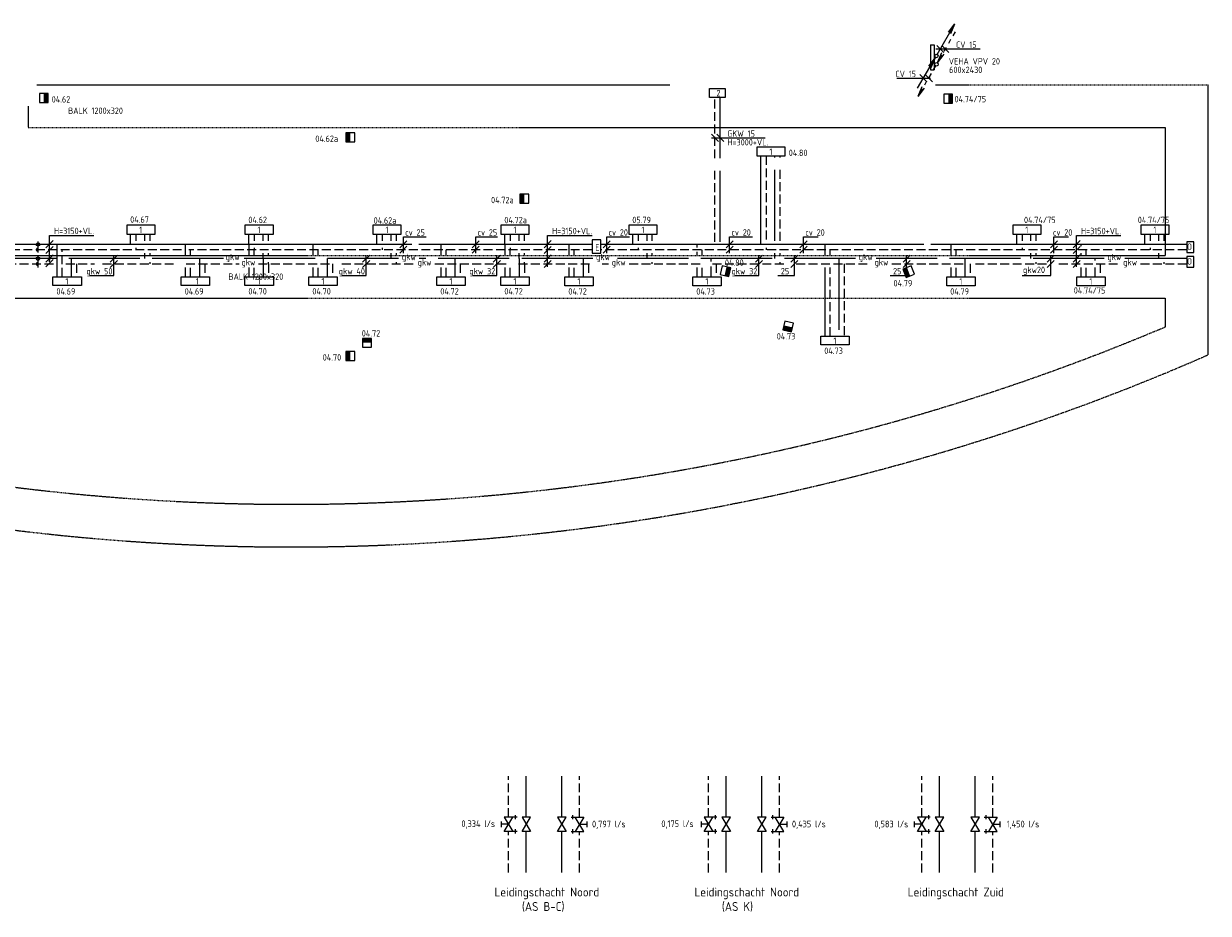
# Model space of a CAD drawing. Header units: millimetres. Extents: x -72190 to 10832, y -3531 to 50880.
# Tile 2 of 6: x -53912 to -20590, y -3531 to 21502. Entities that reach past the tile are written whole.
import ezdxf

# ---------------------------------------------------------------- set-up
doc = ezdxf.new("R2010")
doc.units = ezdxf.units.MM
doc.header["$LTSCALE"] = 50
for name, pattern in [('2322105', [47, 40, -7]), ('2322106', [47, 5, -2, 5, -2, 5, -2, 5, -2, 5, -2, 5, -7]), ('2322107', [2000, 1000, 1000]), ('2322108', [7, 5, -2]), ('DASHED', [0.75, 0.5, -0.25]), ('HIDDEN', [0.375, 0.25, -0.125]), ('WARMWATER', [10.8, 4.8, -1.2, 1.2, -1.2, 1.2, -1.2])]:
    doc.linetypes.add(name, pattern=pattern)
for name, color, linetype in [('60', 7, 'Continuous'), ('60-CV', 3, 'Continuous'), ('60-TXT', 1, 'Continuous'), ('62-GKW', 3, 'Continuous'), ('7KADERHALMOS', 2, 'Continuous'), ('SYM-W', 7, 'Continuous'), ('Thermostaat', 160, 'Continuous'), ('WL5320--_WW', 2, 'WARMWATER'), ('WL5501--', 130, 'Continuous'), ('WL5501--_GKW-A', 4, 'Continuous'), ('WL5502--', 130, 'Continuous'), ('WL5502--_GKW-R', 4, 'HIDDEN'), ('WL561---', 10, 'Continuous'), ('WL561---_AANVOER', 10, 'Continuous'), ('WL561---_RETOUR', 10, 'Continuous'), ('WM570---_MATEN-M', 7, 'Continuous'), ('WM570---_RETOUR', 2, 'Continuous')]:
    doc.layers.add(name, color=color, linetype=linetype)
doc.styles.add('BURO-018', font='ISO96.shx', dxfattribs={"height": 90})
doc.styles.add('BURO-025', font='ISO96.shx', dxfattribs={"height": 125})
doc.styles.add('ISO', font='ISO.SHX')

# ---------------------------------------------------------------- blocks, each defined once
blk = doc.blocks.new('004')
at = {"layer": '60', "color": 1, "linetype": 'Continuous'}
for p, q in [((3.42, 6.7), (5.25, 9.09)), ((4, 6.93), (5.25, 9.09)), ((4.1, 6.31), (5.25, 9.09)), ((1.5, 2.6), (2.13, 3.68)), ((2.75, 4.76), (3.38, 5.85)), ((0.25, 0.43), (0.88, 1.52))]:
    blk.add_line(p, q, dxfattribs=at)
blk.add_circle((0, 0), 0.5, dxfattribs=at)
blk = doc.blocks.new('002')
at = {"layer": '60', "color": 1, "linetype": 'Continuous'}
for p in [(-5.25, -9.09), (-2.08, -2.82), (-1.4, -3.22)]:
    blk.add_line(p, (-0.25, -0.43), dxfattribs=at)
blk.add_circle((0, 0), 0.5, dxfattribs=at)
blk = doc.blocks.new('005')
at = {"layer": '60', "color": 1, "linetype": 'Continuous'}
for p, q in [((-2.08, -2.82), (-0.25, -0.43)), ((-1.5, -2.6), (-0.25, -0.43)), ((-1.4, -3.22), (-0.25, -0.43)), ((-4, -6.93), (-3.38, -5.85)), ((-2.75, -4.76), (-2.13, -3.68)), ((-5.25, -9.09), (-4.63, -8.01))]:
    blk.add_line(p, q, dxfattribs=at)
blk.add_circle((0, 0), 0.5, dxfattribs=at)
blk = doc.blocks.new('001')
at = {"layer": '60', "color": 1, "linetype": 'Continuous'}
for p in [(0.25, 0.43), (3.42, 6.7), (4.1, 6.31)]:
    blk.add_line(p, (5.25, 9.09), dxfattribs=at)
blk.add_circle((0, 0), 0.5, dxfattribs=at)
blk = doc.blocks.new('$MAAT')
at = {"layer": 'SYM-W', "color": 1}
blk.add_line((1, 1), (-1, -1), dxfattribs=at)
blk = doc.blocks.new('SW30485012')
at = {"color": 0, "linetype": 'Continuous'}
for p, q in [((-2.5, 2.5), (-2.5, -2.5)), ((2.5, 2.5), (-2.5, 2.5)), ((2.5, -2.5), (2.5, 2.5)), ((-2.5, -2.5), (2.5, -2.5))]:
    blk.add_line(p, q, dxfattribs=at)
blk.add_solid([(-2.5, 0), (2.5, 0), (-2.5, -2.5), (2.5, -2.5)], dxfattribs=at)
at = {"color": 0, "linetype": 'Continuous', "style": 'BURO-018', "flags": 1}
blk.add_attdef('W_ID', (0, 0), '', height=1.8, dxfattribs=at)
blk = doc.blocks.new('3048301')
at = {"color": 0, "linetype": 'Continuous'}
for p, q in [((-2.5, 1.5), (2.5, -1.5)), ((-2.5, -1.5), (-2.5, 1.5)), ((2.5, 1.5), (-2.5, -1.5)), ((2.5, -1.5), (2.5, 1.5))]:
    blk.add_line(p, q, dxfattribs=at)
at = {"color": 0, "linetype": 'Continuous', "style": 'BURO-018', "flags": 1}
blk.add_attdef('CV_MATCODE', (0, 0), '', height=1.8, dxfattribs=at)
blk = doc.blocks.new('3048301A')
at = {"color": 0, "linetype": 'Continuous'}
for p, q in [((-2.5, 1.5), (2.5, -1.5)), ((-2.5, -3), (-2.5, 1.5)), ((2.5, 1.5), (-2.5, -1.5)), ((-1, 2.5), (1, 2.5)), ((0, 0), (0, 2.5)), ((2.5, -3), (2.5, 1.5)), ((-3.25, -2.5), (-1.75, -2.5)), ((1.75, -2.5), (3.25, -2.5))]:
    blk.add_line(p, q, dxfattribs=at)
at = {"color": 0, "linetype": 'Continuous', "style": 'BURO-018', "flags": 1}
blk.add_attdef('CV_MATCODE', (0, 0), '', height=1.8, dxfattribs=at)

msp = doc.modelspace()

# ---------------------------------------------------------------- linework, layer by layer
at = {"linetype": 'DASHED'}
for p, q in [((-20590, 12187), (-20590, 19780)), ((-21790, 14980), (-21790, 18580)), ((-21790, 12976), (-21790, 13780))]:
    msp.add_line(p, q, dxfattribs=at)
at = {"layer": '60', "color": 2, "linetype": 'Continuous'}
for p, q in [((-28404, 20910), (-28404, 20203)), ((-28304, 20910), (-28304, 20203))]:
    msp.add_line(p, q, dxfattribs=at)
msp.add_lwpolyline([(-37924, 15041), (-37674, 15041), (-37674, 15416), (-37924, 15416)], close=True, dxfattribs=at)
at = {"layer": '60-CV', "color": 7}
for p, q in [((-28251, 20792), (-27005, 20792)), ((-29350, 19969), (-28404, 19969)), ((-34564, 18289), (-33056, 18289)), ((-53185, 15540), (-51936, 15540)), ((-53185, 14800), (-53185, 15540)), ((-43232, 15047), (-43232, 15504)), ((-43232, 15504), (-42592, 15504)), ((-41198, 15047), (-41198, 15504)), ((-41198, 15504), (-40588, 15504)), ((-39174, 15538), (-37925, 15538)), ((-39174, 14660), (-39174, 15538)), ((-37513, 15504), (-36873, 15504)), ((-37513, 15047), (-37513, 15504)), ((-34056, 15047), (-34056, 15504)), ((-34056, 15504), (-33416, 15504)), ((-31977, 15504), (-31564, 15504)), ((-31977, 15047), (-31977, 15504)), ((-24933, 15504), (-24520, 15504)), ((-24933, 15047), (-24933, 15504)), ((-24295, 15538), (-23046, 15538)), ((-24295, 14660), (-24295, 15538))]:
    msp.add_line(p, q, dxfattribs=at)
at = {"layer": '60-CV', "color": 2, "linetype": 'Continuous'}
for points in [[(-20998, 15366), (-21198, 15366), (-21198, 15066), (-20998, 15066)], [(-20998, 14951), (-21198, 14951), (-21198, 14651), (-20998, 14651)]]:
    msp.add_lwpolyline(points, close=True, dxfattribs=at)
at = {"layer": '62-GKW', "color": 7}
for p, q in [((-51376, 14414), (-51376, 14991)), ((-44279, 14414), (-44279, 14991)), ((-40604, 14414), (-40604, 14991)), ((-33231, 14414), (-33231, 14991)), ((-32233, 14414), (-32233, 14991)), ((-29077, 14414), (-29077, 14991)), ((-25021, 14414), (-25021, 14991)), ((-52053, 14414), (-51376, 14414)), ((-44955, 14414), (-44279, 14414)), ((-41281, 14414), (-40604, 14414)), ((-33908, 14414), (-33231, 14414)), ((-32697, 14414), (-32233, 14414)), ((-29541, 14414), (-29077, 14414)), ((-25830, 14414), (-25021, 14414))]:
    msp.add_line(p, q, dxfattribs=at)
at = {"layer": '7KADERHALMOS', "linetype": 'Continuous'}
for p, q in [((-28404, 20910), (-28304, 20910)), ((-28404, 20203), (-28304, 20203))]:
    msp.add_line(p, q, dxfattribs=at)
at = {"layer": 'SYM-W', "color": 7}
for p, q in [((-28227, 20891), (-28027, 20691)), ((-28087, 20891), (-27887, 20691)), ((-28704, 20068), (-28504, 19868)), ((-28552, 20068), (-28352, 19868)), ((-34569, 18389), (-34369, 18189)), ((-34419, 18389), (-34219, 18189)), ((-53085, 15397), (-53285, 15197)), ((-39074, 15397), (-39274, 15197)), ((-24195, 15397), (-24395, 15197)), ((-53085, 15232), (-53285, 15032)), ((-39074, 15232), (-39274, 15032)), ((-24195, 15232), (-24395, 15032)), ((-53085, 14994), (-53285, 14794)), ((-53085, 14862), (-53285, 14662)), ((-39074, 14994), (-39274, 14794)), ((-39074, 14841), (-39274, 14641)), ((-24195, 14994), (-24395, 14794)), ((-24195, 14841), (-24395, 14641))]:
    msp.add_line(p, q, dxfattribs=at)
at = {"layer": 'SYM-W', "color": 2, "linetype": 'Continuous'}
for p, q in [((-53090, 14131), (-53090, 14381)), ((-53090, 14381), (-52290, 14381)), ((-52290, 14381), (-52290, 14131)), ((-49482, 14381), (-48682, 14381)), ((-49482, 14131), (-49482, 14381)), ((-48682, 14381), (-48682, 14131)), ((-47690, 14383), (-46890, 14383)), ((-47690, 14133), (-47690, 14383)), ((-46890, 14383), (-46890, 14133)), ((-45890, 14383), (-45090, 14383)), ((-45890, 14133), (-45890, 14383)), ((-45090, 14383), (-45090, 14133)), ((-42290, 14382), (-41490, 14382)), ((-42290, 14132), (-42290, 14382)), ((-41490, 14382), (-41490, 14132)), ((-40490, 14383), (-39690, 14383)), ((-40490, 14133), (-40490, 14383)), ((-39690, 14383), (-39690, 14133)), ((-38690, 14130), (-38690, 14380)), ((-38690, 14380), (-37890, 14380)), ((-37890, 14380), (-37890, 14130)), ((-35090, 14380), (-34290, 14380)), ((-35090, 14130), (-35090, 14380)), ((-34290, 14380), (-34290, 14130)), ((-27946, 14380), (-27146, 14380)), ((-27946, 14130), (-27946, 14380)), ((-27146, 14380), (-27146, 14130)), ((-24290, 14130), (-24290, 14380)), ((-24290, 14380), (-23490, 14380)), ((-23490, 14380), (-23490, 14130)), ((-52290, 14131), (-53090, 14131)), ((-48682, 14131), (-49482, 14131)), ((-46890, 14133), (-47690, 14133)), ((-45090, 14133), (-45890, 14133)), ((-41490, 14132), (-42290, 14132)), ((-39690, 14133), (-40490, 14133)), ((-37890, 14130), (-38690, 14130)), ((-34290, 14130), (-35090, 14130)), ((-27146, 14130), (-27946, 14130)), ((-23490, 14130), (-24290, 14130)), ((-31490, 12462), (-31490, 12712)), ((-31490, 12712), (-30690, 12712)), ((-30690, 12712), (-30690, 12462)), ((-30690, 12462), (-31490, 12462))]:
    msp.add_line(p, q, dxfattribs=at)
for points in [[(-34180, 19425), (-34620, 19425), (-34620, 19675), (-34180, 19675)], [(-33290, 17780), (-32490, 17780), (-32490, 18030), (-33290, 18030)], [(-51015, 15580), (-50215, 15580), (-50215, 15830), (-51015, 15830)], [(-47690, 15580), (-46890, 15580), (-46890, 15830), (-47690, 15830)], [(-44090, 15580), (-43290, 15580), (-43290, 15830), (-44090, 15830)], [(-40490, 15580), (-39690, 15580), (-39690, 15830), (-40490, 15830)], [(-36890, 15580), (-36090, 15580), (-36090, 15830), (-36890, 15830)], [(-26090, 15580), (-25290, 15580), (-25290, 15830), (-26090, 15830)], [(-22489, 15580), (-21689, 15580), (-21689, 15830), (-22489, 15830)]]:
    msp.add_lwpolyline(points, close=True, dxfattribs=at)
at = {"layer": 'WL5320--_WW', "linetype": 'Continuous'}
for p, q in [((-53510, 15068), (-53510, 15371)), ((-53510, 14644), (-53510, 14967))]:
    msp.add_line(p, q, dxfattribs=at)
at = {"layer": 'WL5320--_WW', "color": 7, "linetype": 'Continuous'}
for centre in [(-53510, 15291), (-53510, 14891)]:
    msp.add_circle(centre, 48, dxfattribs=at)
for centre in [(-53510, 15141), (-53510, 14741)]:
    msp.add_arc(centre, 48, 90, 270, dxfattribs=at)
at = {"layer": 'WL5501--', "linetype": '2322105'}
for p, q in [((-34318, 15365), (-34318, 19425)), ((-32779, 15391), (-32779, 17780)), ((-50504, 15391), (-50504, 15580)), ((-47179, 15391), (-47179, 15580)), ((-43579, 15391), (-43579, 15580)), ((-39979, 15391), (-39979, 15580)), ((-36379, 15391), (-36379, 15580)), ((-25579, 15391), (-25579, 15580)), ((-21978, 15391), (-21978, 15580)), ((-50504, 14891), (-50504, 15041)), ((-47179, 14891), (-47179, 15041)), ((-43579, 14891), (-43579, 15041)), ((-39979, 14891), (-39979, 15041)), ((-36379, 14891), (-36379, 15041)), ((-32779, 14891), (-32779, 15041)), ((-25579, 14891), (-25579, 15041)), ((-21978, 14891), (-21978, 15041)), ((-48296, 14891), (-57869, 14891)), ((-52579, 14891), (-52579, 14381)), ((-48971, 14891), (-48971, 14381)), ((-43365, 14891), (-47733, 14891)), ((-47179, 14891), (-47179, 14383)), ((-45379, 14891), (-45379, 14383)), ((-37904, 14891), (-42785, 14891)), ((-41780, 14891), (-41780, 14382)), ((-39979, 14891), (-39979, 14383)), ((-38179, 14891), (-38179, 14380)), ((-30512, 14891), (-37324, 14891)), ((-34579, 14891), (-34579, 14807)), ((-34579, 14672), (-34579, 14380)), ((-30979, 14891), (-30979, 12712)), ((-23518, 14891), (-29932, 14891)), ((-27436, 14891), (-27436, 14380)), ((-23779, 14891), (-23779, 14837)), ((-21198, 14891), (-22938, 14891)), ((-23779, 14637), (-23779, 14380)), ((-38775, -826), (-38775, 328)), ((-33150, -826), (-33150, 328)), ((-27150, -826), (-27150, 328)), ((-38775, -2381), (-38775, -1226)), ((-33150, -2381), (-33150, -1226)), ((-27150, -2381), (-27150, -1226))]:
    msp.add_line(p, q, dxfattribs=at)
at = {"layer": 'WL5501--_GKW-A'}
msp.add_line((-53186, 14891), (-53186, 14837), dxfattribs=at)
at = {"layer": 'WL5502--', "linetype": '2322106'}
for p, q in [((-34468, 15365), (-34468, 19425)), ((-32629, 15391), (-32629, 17780)), ((-50354, 15391), (-50354, 15580)), ((-47029, 15391), (-47029, 15580)), ((-43429, 15391), (-43429, 15580)), ((-39829, 15391), (-39829, 15580)), ((-36229, 15391), (-36229, 15580)), ((-25429, 15391), (-25429, 15580)), ((-21828, 15391), (-21828, 15580)), ((-50354, 14991), (-50354, 15041)), ((-47029, 14991), (-47029, 15041)), ((-43429, 14991), (-43429, 15041)), ((-39829, 14991), (-39829, 15041)), ((-36229, 14991), (-36229, 15041)), ((-32629, 14991), (-32629, 15041)), ((-25429, 14991), (-25429, 15041)), ((-57426, 14741), (-51922, 14741)), ((-52429, 14741), (-52429, 14381)), ((-51696, 14741), (-47847, 14741)), ((-50354, 14741), (-50354, 14791)), ((-48821, 14741), (-48821, 14381)), ((-47311, 14741), (-42923, 14741)), ((-47029, 14741), (-47029, 14791)), ((-47029, 14741), (-47029, 14383)), ((-45229, 14741), (-45229, 14383)), ((-43429, 14741), (-43429, 14791)), ((-42343, 14741), (-37462, 14741)), ((-41630, 14741), (-41630, 14382)), ((-39829, 14741), (-39829, 14791)), ((-39829, 14741), (-39829, 14383)), ((-38029, 14741), (-38029, 14380)), ((-36882, 14741), (-30070, 14741)), ((-36229, 14741), (-36229, 14791)), ((-34429, 14741), (-34429, 14380)), ((-32629, 14741), (-32629, 14791)), ((-30829, 14741), (-30829, 12712)), ((-29490, 14741), (-23076, 14741)), ((-27286, 14741), (-27286, 14380)), ((-25429, 14741), (-25429, 14791)), ((-23629, 14741), (-23629, 14380)), ((-22496, 14741), (-21198, 14741)), ((-21828, 14741), (-21828, 14791)), ((-38275, -826), (-38275, 328)), ((-32650, -826), (-32650, 328)), ((-26650, -826), (-26650, 328)), ((-38275, -2381), (-38275, -1226)), ((-32650, -2381), (-32650, -1226)), ((-26650, -2381), (-26650, -1226))]:
    msp.add_line(p, q, dxfattribs=at)
at = {"layer": 'WL561---_AANVOER', "linetype": '2322107'}
for p, q in [((-33179, 15291), (-33179, 17780)), ((-50904, 15291), (-50904, 15580)), ((-47579, 15291), (-47579, 15580)), ((-43979, 15291), (-43979, 15580)), ((-40379, 15291), (-40379, 15580)), ((-36779, 15291), (-36779, 15580)), ((-25979, 15291), (-25979, 15580)), ((-22378, 15291), (-22378, 15580)), ((-42996, 15291), (-55756, 15291)), ((-52979, 15291), (-52979, 14381)), ((-49371, 15291), (-49371, 14991)), ((-47579, 15291), (-47579, 14991)), ((-45779, 15291), (-45779, 14991)), ((-37924, 15291), (-42796, 15291)), ((-42180, 15291), (-42180, 14991)), ((-40379, 15291), (-40379, 14991)), ((-38579, 15291), (-38579, 14991)), ((-28596, 15291), (-37674, 15291)), ((-34979, 15291), (-34979, 15200)), ((-34979, 15079), (-34979, 14991)), ((-31379, 15291), (-31379, 14991)), ((-21198, 15291), (-28396, 15291)), ((-27836, 15291), (-27836, 14991)), ((-24179, 15291), (-24179, 15241)), ((-24179, 15041), (-24179, 14991)), ((-49371, 14641), (-49371, 14381)), ((-47579, 14641), (-47579, 14383)), ((-45779, 14641), (-45779, 14383)), ((-42180, 14641), (-42180, 14382)), ((-40379, 14641), (-40379, 14383)), ((-38579, 14641), (-38579, 14380)), ((-34979, 14641), (-34979, 14380)), ((-31379, 14641), (-31379, 12712)), ((-27836, 14641), (-27836, 14380)), ((-24179, 14641), (-24179, 14380)), ((-39775, -826), (-39775, 328)), ((-34150, -826), (-34150, 328)), ((-28150, -826), (-28150, 328)), ((-39775, -2381), (-39775, -1226)), ((-34150, -2381), (-34150, -1226)), ((-28150, -2381), (-28150, -1226))]:
    msp.add_line(p, q, dxfattribs=at)
at = {"layer": 'WL561---_RETOUR', "linetype": '2322108'}
for p, q in [((-33029, 17780), (-33029, 15391)), ((-50754, 15580), (-50754, 15391)), ((-47429, 15580), (-47429, 15391)), ((-43829, 15580), (-43829, 15391)), ((-40229, 15580), (-40229, 15391)), ((-36629, 15580), (-36629, 15391)), ((-25829, 15580), (-25829, 15391)), ((-22228, 15580), (-22228, 15391)), ((-49471, 15141), (-55756, 15141)), ((-52829, 14381), (-52829, 15141)), ((-50754, 15191), (-50754, 15141)), ((-37924, 15141), (-49271, 15141)), ((-49221, 14991), (-49221, 15141)), ((-47429, 15191), (-47429, 15141)), ((-47429, 14991), (-47429, 15141)), ((-45629, 14991), (-45629, 15141)), ((-43829, 15191), (-43829, 15141)), ((-42030, 14991), (-42030, 15141)), ((-40229, 15191), (-40229, 15141)), ((-40229, 14991), (-40229, 15141)), ((-38429, 14991), (-38429, 15141)), ((-21198, 15141), (-37674, 15141)), ((-36629, 15191), (-36629, 15141)), ((-34829, 14991), (-34829, 15141)), ((-33029, 15191), (-33029, 15141)), ((-31229, 14991), (-31229, 15141)), ((-27686, 14991), (-27686, 15141)), ((-25829, 15191), (-25829, 15141)), ((-24029, 14991), (-24029, 15141)), ((-22228, 15191), (-22228, 15141)), ((-49221, 14381), (-49221, 14641)), ((-47429, 14383), (-47429, 14641)), ((-45629, 14383), (-45629, 14641)), ((-42030, 14382), (-42030, 14641)), ((-40229, 14383), (-40229, 14641)), ((-38429, 14380), (-38429, 14641)), ((-34829, 14380), (-34829, 14641)), ((-31229, 12712), (-31229, 14641)), ((-27686, 14380), (-27686, 14641)), ((-24029, 14380), (-24029, 14641)), ((-40275, -826), (-40275, 328)), ((-34650, -826), (-34650, 328)), ((-28650, -826), (-28650, 328)), ((-40275, -2381), (-40275, -1226)), ((-34650, -2381), (-34650, -1226)), ((-28650, -2381), (-28650, -1226))]:
    msp.add_line(p, q, dxfattribs=at)
at = {"layer": 'WM570---_MATEN-M', "linetype": 'DASHED'}
for p, q in [((-53539, 19780), (-35737, 19780)), ((-28265, 19780), (-20590, 19780)), ((-53789, 19180), (-53789, 18580)), ((-53789, 18580), (-21790, 18580)), ((-70990, 14980), (-21790, 14980)), ((-70990, 13780), (-21790, 13780))]:
    msp.add_line(p, q, dxfattribs=at)
for radius, start, end in [(63041, 247.03139, 292.96833), (64241, 246.32069, 293.67904)]:
    msp.add_arc((-46389, 71019), radius, start, end, dxfattribs=at)

# ---------------------------------------------------------------- block references
at = {"layer": '60', "linetype": 'Continuous', "xscale": 100, "yscale": 100, "zscale": 100}
for name in ['001', '002']:
    msp.add_blockref(name, (-28241, 20593), dxfattribs=at)
at = {"layer": '60', "linetype": 'Continuous', "xscale": 100, "yscale": 100, "zscale": 100, "rotation": 180}
for name in ['005', '004']:
    msp.add_blockref(name, (-28238, 20360), dxfattribs=at)
at = {"layer": '60-CV', "color": 7, "xscale": 100, "yscale": 100, "zscale": 100}
for p in [(-43232, 15291), (-41198, 15291), (-37513, 15291), (-34056, 15291), (-31977, 15291), (-24933, 15291), (-43232, 15141), (-41198, 15141), (-37513, 15141), (-34056, 15141), (-31977, 15141), (-24933, 15141)]:
    msp.add_blockref('$MAAT', p, dxfattribs=at)
at = {"layer": '62-GKW', "color": 7, "xscale": 100, "yscale": 100, "zscale": 100}
for p in [(-51376, 14891), (-51376, 14741), (-44279, 14891), (-44279, 14741), (-40604, 14891), (-40604, 14741), (-33231, 14891), (-33231, 14741), (-32233, 14891), (-32233, 14741), (-29077, 14891), (-29077, 14741), (-25021, 14891), (-25021, 14741)]:
    msp.add_blockref('$MAAT', p, dxfattribs=at)
at = {"layer": 'Thermostaat', "zscale": 50}
for p, xscale, yscale, rotation in [((-53347, 19409), 50, 50, 90), ((-27907, 19393), 50, 50, 90), ((-44724, 18302), 50, 50, 270), ((-39830, 16577), 50, 50, 270), ((-34170, 14539), 50.00000000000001, 50, 77.51940682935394), ((-29020, 14523), 50.00000000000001, 50, 290.6223377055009), ((-32409, 12985), 49.99999999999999, 49.99999999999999, 347.1897820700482), ((-44258, 12523), 50, 50, 180), ((-44724, 12150), 50, 50, 270)]:
    msp.add_blockref('SW30485012', p, dxfattribs=dict(at, xscale=xscale, yscale=yscale, rotation=rotation))
at = {"layer": 'WL561---', "color": 2, "linetype": '2322106', "xscale": 80, "yscale": 80, "zscale": 80}
for name, p, rotation in [('3048301A', (-40275, -1026), 89.99999999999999), ('3048301', (-39775, -1026), 90), ('3048301', (-38775, -1026), 90), ('3048301A', (-38275, -1026), 270), ('3048301A', (-34650, -1026), 89.99999999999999), ('3048301', (-34150, -1026), 90), ('3048301', (-33150, -1026), 90), ('3048301A', (-32650, -1026), 270), ('3048301A', (-28650, -1026), 89.99999999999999), ('3048301', (-28150, -1026), 90), ('3048301', (-27150, -1026), 90), ('3048301A', (-26650, -1026), 270)]:
    msp.add_blockref(name, p, dxfattribs=dict(at, rotation=rotation))

# ---------------------------------------------------------------- texts
at = {"layer": '60', "color": 1, "linetype": 'Continuous', "style": 'ISO'}
for s, p in [('2', (-34426, 19456)), ('1', (-32936, 17810)), ('1', (-50661, 15611)), ('1', (-47336, 15611)), ('1', (-43736, 15611)), ('1', (-40136, 15611)), ('1', (-36536, 15611)), ('1', (-25736, 15611)), ('1', (-22135, 15611)), ('E', (-37835, 15116)), ('1', (-52736, 14162)), ('1', (-49069, 14162)), ('1', (-47336, 14164)), ('1', (-45536, 14164)), ('1', (-41937, 14163)), ('1', (-40136, 14164)), ('1', (-38336, 14161)), ('1', (-34736, 14161)), ('1', (-27593, 14161)), ('1', (-23936, 14161)), ('1', (-31136, 12492))]:
    msp.add_text(s, height=180, dxfattribs=at).set_placement(p)
at = {"layer": '60-CV', "color": 7, "style": 'ISO'}
for s, p in [('CV 15', (-27688, 20821)), ('CV 15', (-29393, 19998)), ('GKW 15', (-34120, 18319)), ('H=3000+VL.', (-34119, 18075)), ('H=3150+VL.', (-53061, 15580)), ('cv 25', (-43181, 15538)), ('cv 25', (-41146, 15538)), ('H=3150+VL.', (-39050, 15578)), ('cv 20', (-37462, 15538)), ('cv 20', (-34005, 15538)), ('cv 20', (-31926, 15538)), ('cv 20', (-24960, 15538)), ('H=3150+VL.', (-24171, 15578))]:
    msp.add_text(s, height=180, dxfattribs=at).set_placement(p)
at = {"layer": '60-CV', "color": 1, "linetype": 'Continuous', "style": 'ISO', "text_generation_flag": 2}
for p in [(-21046, 15138), (-21046, 14723)]:
    msp.add_text('O', height=180, dxfattribs=at).set_placement(p)
at = {"layer": '60-TXT', "color": 7, "linetype": 'Continuous', "style": 'ISO'}
for s, p in [('VEHA VPV 20', (-27891, 20353)), ('600x2430', (-27880, 20113))]:
    msp.add_text(s, height=180, dxfattribs=at).set_placement(p)
at = {"layer": '62-GKW', "color": 7, "style": 'ISO'}
for s, p in [('gkw20', (-25802, 14484)), ('gkw 50', (-52149, 14447)), ('gkw 40', (-45051, 14447)), ('gkw 32', (-41377, 14447)), ('gkw 32', (-34004, 14447)), ('25', (-32614, 14447)), ('25', (-29458, 14447))]:
    msp.add_text(s, height=180, dxfattribs=at).set_placement(p)
at = {"layer": 'Thermostaat', "color": 0, "style": 'ISO'}
for s, p in [('04.62', (-53125, 19283)), ('04.74/75', (-27728, 19290)), ('04.62a', (-45709, 18176)), ('04.80', (-32392, 17778)), ('04.72a', (-40765, 16450)), ('04.67', (-50917, 15901)), ('04.62', (-47592, 15891)), ('04.62a', (-44068, 15876)), ('04.72a', (-40392, 15887)), ('05.79', (-36792, 15889)), ('04.74/75', (-25774, 15890)), ('04.74/75', (-22573, 15890)), ('04.80', (-34188, 14689)), ('04.69', (-52992, 13880)), ('04.69', (-49384, 13880)), ('04.70', (-47592, 13882)), ('04.70', (-45792, 13882)), ('04.72', (-42193, 13881)), ('04.72', (-40392, 13882)), ('04.72', (-38592, 13879)), ('04.73', (-34992, 13879)), ('04.79', (-29444, 14110)), ('04.79', (-27849, 13879)), ('04.74/75', (-24374, 13908)), ('04.72', (-44402, 12699)), ('04.73', (-32729, 12616)), ('04.73', (-31392, 12210)), ('04.70', (-45501, 12023))]:
    msp.add_text(s, height=180, dxfattribs=at).set_placement(p)
at = {"layer": 'WL5501--_GKW-A', "color": 7, "style": 'ISO'}
for p in [(-48230, 14847), (-43275, 14847), (-37814, 14847), (-30422, 14847), (-23428, 14847)]:
    msp.add_text('gkw', height=180, dxfattribs=at).set_placement(p)
at = {"layer": 'WL5502--_GKW-R', "color": 7, "style": 'ISO'}
for p in [(-47788, 14697), (-42833, 14697), (-37372, 14697), (-29980, 14697), (-22986, 14697)]:
    msp.add_text('gkw', height=180, dxfattribs=at).set_placement(p)
at = {"layer": 'WM570---_MATEN-M', "color": 7, "style": 'ISO'}
for p in [(-52661, 18963), (-48151, 14294)]:
    msp.add_text('BALK 1200x320', height=180, dxfattribs=at).set_placement(p)
at = {"layer": 'WM570---_RETOUR', "style": 'BURO-025'}
for s, height, p in [('0,334 l/s', 187.5, (-41599, -1104)), ('0,797 l/s', 187.5, (-37925, -1112)), ('0,175 l/s', 187.5, (-35975, -1104)), ('0,435 l/s', 187.5, (-32301, -1112)), ('0,583 l/s', 187.5, (-29982, -1112)), ('1,450 l/s', 187.5, (-26262, -1112)), ('Leidingschacht Noord', 250, (-40667, -3057)), ('Leidingschacht Noord', 250, (-35043, -3057)), ('Leidingschacht Zuid', 250, (-29043, -3057)), ('(AS B-C)', 250, (-39897, -3464)), ('(AS K)', 250, (-34273, -3464))]:
    msp.add_text(s, height=height, dxfattribs=at).set_placement(p)

doc.saveas('drawing.dxf')
